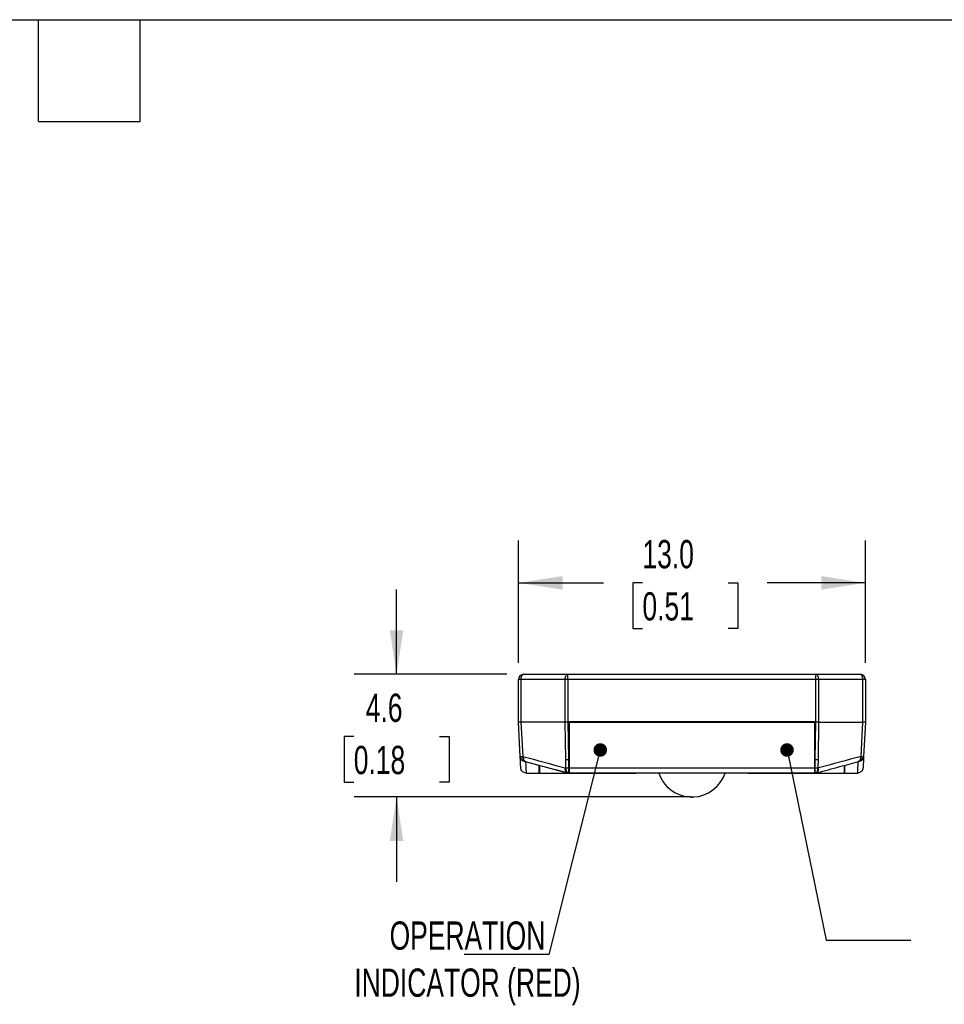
# Model space of a CAD drawing. Header units: millimetres. Extents: x 3 to 137, y 3 to 105.
# Tile 4 of 5: x 67 to 102, y 68 to 105. Entities that reach past the tile are written whole.
import ezdxf

# ---------------------------------------------------------------- set-up
doc = ezdxf.new("R2010")
doc.units = ezdxf.units.MM
doc.header["$LTSCALE"] = 0.5
doc.layers.add('DIMENSIONS', color=140, linetype='Continuous', lineweight=25)
doc.layers.add('TEXT', color=140, linetype='Continuous', lineweight=25)
doc.styles.add('SLDTEXTSTYLE0', font='TXT', dxfattribs={"width": 0.7})
doc.dimstyles.new('SLDDIMSTYLE1', dxfattribs={"dimtxt": 1.079004, "dimasz": 1.651, "dimexe": 0, "dimexo": 0.0625, "dimgap": 0.269751, "dimtad": 0, "dimtih": 1, "dimtoh": 1, "dimrnd": 1e-09, "dimzin": 12, "dimdsep": 46, "dimtxsty": 'SLDTEXTSTYLE0', "dimsah": 1, "dimcen": 0.09, "dimadec": 0, "dimazin": 3, "dimtfac": 1, "dimtmove": 0, "dimatfit": 0, "dimfxl": 0, "dimfrac": 2, "dimtolj": 1, "dimtzin": 12, "dimarcsym": 0})
doc.dimstyles.new('SLDDIMSTYLE3', dxfattribs={"dimtxt": 1.079004, "dimasz": 1.651, "dimexe": 0, "dimexo": 0.0625, "dimgap": 0.269751, "dimtad": 0, "dimtih": 1, "dimtoh": 1, "dimrnd": 1e-09, "dimzin": 4, "dimdsep": 46, "dimtxsty": 'SLDTEXTSTYLE0', "dimsah": 1, "dimcen": 0.09, "dimadec": 0, "dimazin": 1, "dimtfac": 1, "dimtofl": 0, "dimtmove": 0, "dimatfit": 3, "dimfxl": 0, "dimfrac": 2, "dimtolj": 1, "dimtzin": 12, "dimarcsym": 0})
doc.dimstyles.new('SLDDIMSTYLE6', dxfattribs={"dimtxt": 0.18, "dimasz": 0.508, "dimexe": 0, "dimexo": 0.0625, "dimgap": 0, "dimtad": 0, "dimtih": 1, "dimtoh": 1, "dimdec": 0, "dimrnd": 1e-09, "dimzin": 0, "dimdsep": 46, "dimtxsty": 'Standard', "dimblk1": 'DOT', "dimblk2": 'DOT', "dimsah": 1, "dimcen": 0.09, "dimadec": 0, "dimazin": 0, "dimtfac": 0.508, "dimtdec": 0, "dimtofl": 0, "dimtmove": 0, "dimatfit": 3, "dimldrblk": 'DOT', "dimfxl": 0, "dimfrac": 2, "dimtolj": 1, "dimtzin": 0, "dimarcsym": 0})

# ---------------------------------------------------------------- blocks, each defined once
blk = doc.blocks.new('_D_9')
at = {"layer": 'DIMENSIONS'}
for p, q in [((81.359, 80.244), (81.359, 83.419)), ((85.491, 80.244), (79.772, 80.244)), ((79.756, 77.912), (79.394, 77.912)), ((79.394, 77.912), (79.394, 76.197)), ((82.963, 77.912), (83.325, 77.912)), ((83.325, 77.912), (83.325, 76.197)), ((79.394, 76.197), (79.756, 76.197)), ((83.325, 76.197), (82.963, 76.197)), ((91.737, 75.646), (79.772, 75.646)), ((81.359, 75.646), (81.359, 72.471))]:
    blk.add_line(p, q, dxfattribs=at)
for points in [[(81.359, 80.244), (81.613, 81.895), (81.105, 81.895)], [(81.359, 75.646), (81.105, 73.995), (81.613, 73.995)]]:
    blk.add_solid(points, dxfattribs=at)
at = {"layer": 'DIMENSIONS', "char_height": 1.0583, "attachment_point": 1, "style": 'SLDTEXTSTYLE0'}
for s, insert in [('4.6', (80.205, 79.518)), ('0.18', (79.756, 77.561))]:
    blk.add_mtext(s, dxfattribs=dict(at, insert=insert))
blk = doc.blocks.new('_D_10')
at = {"layer": 'DIMENSIONS'}
for p, q in [((85.926, 80.679), (85.926, 85.257)), ((98.926, 80.679), (98.926, 85.257)), ((85.926, 83.669), (89.11, 83.669)), ((90.572, 83.669), (90.209, 83.669)), ((90.209, 83.669), (90.209, 81.955)), ((93.778, 83.669), (94.141, 83.669)), ((94.141, 83.669), (94.141, 81.955)), ((98.926, 83.669), (95.24, 83.669)), ((90.209, 81.955), (90.572, 81.955)), ((94.141, 81.955), (93.778, 81.955))]:
    blk.add_line(p, q, dxfattribs=at)
for points in [[(85.926, 83.669), (87.577, 83.415), (87.577, 83.923)], [(98.926, 83.669), (97.275, 83.923), (97.275, 83.415)]]:
    blk.add_solid(points, dxfattribs=at)
at = {"layer": 'DIMENSIONS', "char_height": 1.0583, "attachment_point": 1, "style": 'SLDTEXTSTYLE0'}
for s, insert in [('13.0', (90.572, 85.275)), ('0.51', (90.572, 83.319))]:
    blk.add_mtext(s, dxfattribs=dict(at, insert=insert))
blk = doc.blocks.new('_Dot')
at = {"color": 0, "linetype": 'ByBlock', "lineweight": -2}
blk.add_line((-0.5, 0), (-1, 0), dxfattribs=at)
at = {"color": 0, "linetype": 'ByBlock', "const_width": 0.5}
blk.add_lwpolyline([(-0.25, 0, 1), (0.25, 0, 1)], format="xyb", close=True, dxfattribs=at)

msp = doc.modelspace()

# ---------------------------------------------------------------- linework, layer by layer
for p, q in [((86.12553, 80.24438), (87.7818, 80.24438)), ((87.7818, 80.04438), (87.7818, 80.24438)), ((87.7818, 80.24438), (97.06925, 80.24438)), ((97.06925, 80.04438), (97.06925, 80.24438)), ((97.06925, 80.24438), (98.72553, 80.24438)), ((85.92553, 78.44438), (85.92553, 80.04438)), ((86.02124, 80.04438), (85.92553, 80.04438)), ((87.67751, 80.04438), (86.02124, 80.04438)), ((86.02124, 80.04438), (86.02124, 78.44438)), ((87.67751, 78.44438), (87.67751, 80.04438)), ((87.7818, 80.04438), (87.67751, 80.04438)), ((87.7818, 80.04438), (87.7818, 78.44438)), ((97.06925, 80.04438), (87.7818, 80.04438)), ((97.06925, 78.44438), (97.06925, 80.04438)), ((97.17354, 80.04438), (97.06925, 80.04438)), ((97.17354, 80.04438), (97.17354, 78.44438)), ((98.82982, 80.04438), (97.17354, 80.04438)), ((98.82982, 78.44438), (98.82982, 80.04438)), ((98.92553, 80.04438), (98.82982, 80.04438)), ((98.92553, 80.04438), (98.92553, 78.44438)), ((85.99266, 77.16348), (85.92553, 78.44438)), ((86.02111, 78.44438), (86.08802, 77.16766)), ((87.67754, 78.44438), (86.02117, 78.44438)), ((87.69815, 77.04934), (87.67758, 78.44438)), ((87.78172, 78.44438), (87.80229, 77.04934)), ((87.78176, 78.44438), (87.80553, 78.44438)), ((97.04553, 78.46438), (87.80553, 78.46438)), ((87.80553, 78.46438), (87.80553, 78.44438)), ((87.80553, 78.44438), (87.80553, 76.83008)), ((87.82553, 78.46438), (87.82553, 78.44438)), ((87.82553, 78.44438), (97.02553, 78.44438)), ((87.82553, 78.44438), (87.82553, 76.73391)), ((97.02553, 78.46438), (97.02553, 78.44438)), ((97.02553, 76.73391), (97.02553, 78.44438)), ((97.04553, 78.46438), (97.04553, 78.44438)), ((97.04553, 78.44438), (97.06929, 78.44438)), ((97.04553, 76.83008), (97.04553, 78.44438)), ((97.04876, 77.04934), (97.06933, 78.44438)), ((97.17348, 78.44438), (97.15291, 77.04934)), ((97.17351, 78.44438), (98.82988, 78.44438)), ((98.76293, 77.1656), (98.82995, 78.44438)), ((98.92553, 78.44438), (98.8584, 77.16348)), ((87.80553, 77.64438), (87.82553, 77.64438)), ((87.80553, 77.56958), (87.82553, 77.55929)), ((97.04553, 77.64438), (97.02553, 77.64438)), ((97.02553, 77.52213), (97.04553, 77.53242)), ((86.17715, 76.97407), (86.16599, 76.97599)), ((86.18119, 76.97427), (87.74808, 76.54956)), ((86.18199, 76.97648), (86.18993, 76.97156)), ((87.7028, 76.73391), (87.69815, 77.04934)), ((87.80229, 77.04934), (87.80553, 76.83008)), ((87.80553, 77.04438), (87.82553, 77.04438)), ((87.80553, 76.83008), (87.80553, 76.7339)), ((97.04553, 77.04438), (97.02553, 77.04438)), ((97.04553, 76.83008), (97.04876, 77.04934)), ((97.04553, 76.7339), (97.04553, 76.83008)), ((97.15291, 77.04934), (97.14826, 76.73391)), ((98.67033, 76.97691), (98.66112, 76.97156)), ((98.67076, 76.97475), (98.66999, 76.97368)), ((86.21489, 76.54438), (86.70553, 76.54438)), ((86.70553, 76.54438), (86.88046, 76.54438)), ((86.72553, 76.54438), (90.32523, 76.54438)), ((86.88046, 76.54438), (87.7617, 76.54438)), ((87.75521, 76.54545), (87.28077, 76.67622)), ((87.68141, 76.73391), (87.7028, 76.73391)), ((87.80553, 76.54438), (87.7617, 76.54438)), ((87.80553, 76.7339), (87.80553, 76.54439)), ((87.82553, 76.54438), (87.80553, 76.55187)), ((87.80553, 76.54439), (87.80553, 76.54438)), ((87.80553, 76.54438), (87.82553, 76.54438)), ((87.82553, 76.73391), (97.02553, 76.73391)), ((87.82553, 76.73391), (87.82553, 76.54438)), ((97.02553, 76.54438), (87.82553, 76.54438)), ((94.52582, 76.54438), (98.12553, 76.54438)), ((97.02553, 76.54438), (97.02553, 76.73391)), ((97.02553, 76.54438), (97.04553, 76.55187)), ((97.02553, 76.54438), (97.04553, 76.54438)), ((97.04553, 76.54439), (97.04553, 76.7339)), ((97.04553, 76.54438), (97.04553, 76.54439)), ((97.08936, 76.54438), (97.04553, 76.54438)), ((97.08936, 76.54438), (97.9706, 76.54438)), ((97.14826, 76.73391), (97.16965, 76.73391)), ((97.9706, 76.54438), (98.14553, 76.54438)), ((98.14553, 76.54438), (98.63616, 76.54438)), ((92.38083, 75.64507), (92.37204, 75.64556)), ((92.37204, 75.64556), (92.3746, 75.64556)), ((92.38083, 75.64507), (92.38648, 75.64507)), ((92.39546, 75.64479), (92.39639, 75.64475)), ((92.39546, 75.64479), (92.42553, 75.64479)), ((92.39639, 75.64475), (92.40498, 75.64438)), ((92.42553, 75.64475), (92.39639, 75.64475)), ((92.42553, 75.64438), (92.40498, 75.64438)), ((92.42553, 75.64475), (92.42553, 75.64479)), ((92.42553, 75.64479), (92.4556, 75.64479)), ((92.42553, 75.64438), (92.42553, 75.64475)), ((92.45466, 75.64475), (92.42553, 75.64475)), ((92.44607, 75.64438), (92.42553, 75.64438)), ((92.44607, 75.64438), (92.45466, 75.64475)), ((92.45466, 75.64475), (92.4556, 75.64479)), ((92.46457, 75.64507), (92.47023, 75.64507)), ((92.47023, 75.64507), (92.47901, 75.64556)), ((92.47646, 75.64556), (92.47901, 75.64556))]:
    msp.add_line(p, q)
at = {"flags": 128}
for points in [[(86.02124, 80.04438), (86.02324, 80.0834), (86.02918, 80.12091), (86.03881, 80.15549), (86.05178, 80.1858), (86.06759, 80.21067), (86.08562, 80.22915), (86.10518, 80.24054), (86.12553, 80.24438)], [(87.67751, 80.04438), (87.67951, 80.0834), (87.68545, 80.12091), (87.69509, 80.15549), (87.70806, 80.1858), (87.72386, 80.21067), (87.74189, 80.22915), (87.76145, 80.24054), (87.7818, 80.24438)], [(97.17354, 80.04438), (97.17154, 80.0834), (97.16561, 80.12091), (97.15597, 80.15549), (97.143, 80.1858), (97.12719, 80.21067), (97.10916, 80.22915), (97.0896, 80.24054), (97.06925, 80.24438)], [(98.82982, 80.04438), (98.82781, 80.0834), (98.82188, 80.12091), (98.81224, 80.15549), (98.79927, 80.1858), (98.78347, 80.21067), (98.76544, 80.22915), (98.74587, 80.24054), (98.72553, 80.24438)], [(87.80553, 76.54439), (87.78605, 76.54843), (87.76731, 76.55938), (87.74997, 76.57685), (87.73464, 76.60024), (87.72186, 76.62871), (87.71208, 76.66126), (87.70565, 76.69675), (87.7028, 76.73391)], [(97.04553, 76.54439), (97.065, 76.54843), (97.08374, 76.55938), (97.10108, 76.57685), (97.11641, 76.60024), (97.12919, 76.62871), (97.13897, 76.66126), (97.1454, 76.69675), (97.14826, 76.73391)]]:
    msp.add_lwpolyline(points, dxfattribs=at)
for centre, radius, start, end in [((86.12553, 80.04438), 0.2, 90, 180), ((98.72553, 80.04438), 0.2, 0, 90), ((86.04083, 77.78014), 0.61854, 265.532946, 274.523306), ((86.19216, 77.17405), 0.19978, 183.032719, 262.473289), ((85.73742, 77.52355), 0.50364, 314.370089, 314.632333), ((98.6589, 77.17405), 0.19978, 277.526711, 356.967281), ((98.81026, 77.77898), 0.61738, 265.476659, 274.472201), ((86.15104, 76.82824), 0.1485, 74.817936, 84.223445), ((87.75022, 80.37996), 3.33102, 269.104264, 270.895736), ((97.10083, 80.37996), 3.33102, 269.104264, 270.895736), ((98.70001, 76.82824), 0.1485, 95.776555, 105.182064), ((87.75483, 80.0564), 3.3229, 269.102818, 270.874216), ((92.42553, 76.95381), 1.30934, 198.222144, 267.658868), ((92.42553, 76.95381), 1.30934, 272.341132, 341.777856), ((97.09623, 80.0564), 3.3229, 269.125784, 270.897182), ((92.42553, 76.95381), 1.30934, 268.258492, 268.795), ((92.42553, 76.95381), 1.30934, 271.205, 271.741508)]:
    msp.add_arc(centre, radius, start, end)
for points, knots in [([(86.02117, 78.44438), (85.99338, 78.4439), (85.96813, 78.44361), (85.93408, 78.44361), (85.92555, 78.4439), (85.92553, 78.44438)], [0, 0, 0, 0, 0.5, 0.5, 1, 1, 1, 1]), ([(98.92553, 78.44438), (98.9255, 78.4439), (98.91697, 78.44361), (98.88292, 78.44361), (98.85767, 78.4439), (98.82988, 78.44438)], [0, 0, 0, 0, 0.5, 0.5, 1, 1, 1, 1]), ([(86.16599, 76.97599), (86.15838, 76.97878), (86.14439, 76.9839), (86.12817, 77.00113), (86.11766, 77.01915), (86.10617, 77.04758), (86.09817, 77.08157), (86.09498, 77.11883), (86.09305, 77.139), (86.09307, 77.15411), (86.09055, 77.16097), (86.08961, 77.16353)], [0, 0, 0, 0, 0.16563628, 0.30418398, 0.41551169, 0.50025608, 0.74940387, 0.84068419, 0.92210525, 0.97091586, 1, 1, 1, 1]), ([(86.09126, 77.16514), (86.09201, 77.16445), (86.09363, 77.16299), (86.09652, 77.15857), (86.1016, 77.14609), (86.10669, 77.12001), (86.11435, 77.07931), (86.12908, 77.03132), (86.15219, 76.99051), (86.17291, 76.98076), (86.18199, 76.97648)], [0, 0, 0, 0, 0.01216485, 0.02591893, 0.05990232, 0.16133589, 0.3169217, 0.53336448, 0.7954864, 1, 1, 1, 1]), ([(98.7605, 77.16445), (98.76044, 77.1644), (98.75995, 77.16403), (98.75856, 77.16253), (98.7546, 77.1567), (98.74973, 77.13145), (98.7421, 77.09617), (98.73045, 77.05389), (98.71489, 77.0177), (98.69465, 76.98794), (98.67786, 76.98033), (98.67033, 76.97691)], [0, 0, 0, 0, 0.00094287, 0.00755221, 0.02428916, 0.08191871, 0.28746552, 0.43692004, 0.61709465, 0.82836092, 1, 1, 1, 1]), ([(98.76167, 77.16565), (98.75973, 77.1597), (98.75542, 77.1465), (98.75593, 77.12222), (98.75427, 77.09509), (98.74907, 77.06496), (98.73956, 77.03222), (98.72166, 76.99372), (98.69889, 76.98269), (98.68507, 76.97599)], [0, 0, 0, 0, 0.06577089, 0.14611244, 0.2581389, 0.37200654, 0.5059509, 0.69990699, 1, 1, 1, 1]), ([(86.19253, 76.97143), (86.19429, 76.93776), (86.19778, 76.87102), (86.20224, 76.7856), (86.20606, 76.71239), (86.2092, 76.65243), (86.21167, 76.60541), (86.21345, 76.57169), (86.2146, 76.54994), (86.2148, 76.54623), (86.21489, 76.54439)], [0, 0, 0, 0, 0.13317343, 0.264013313, 0.392517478, 0.518684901, 0.642515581, 0.764010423, 0.883171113, 1, 1, 1, 1]), ([(86.70553, 76.54438), (86.70553, 76.54678), (86.70553, 76.55162), (86.70553, 76.5808), (86.70553, 76.62529), (86.70553, 76.68592), (86.70553, 76.75413), (86.70553, 76.808), (86.70553, 76.83215)], [0, 0, 0, 0, 0.16946299, 0.3421577, 0.51809634, 0.6910256, 0.8615172, 1, 1, 1, 1]), ([(86.72553, 76.54438), (86.72553, 76.55234), (86.72553, 76.56825), (86.72553, 76.67019), (86.72553, 76.76008), (86.72553, 76.81881), (86.72553, 76.82672)], [0, 0, 0, 0, 0.34386552, 0.68772577, 0.95790796, 1, 1, 1, 1]), ([(97.11371, 76.55249), (97.39714, 76.62943), (97.91546, 76.77012), (98.43458, 76.91062), (98.66983, 76.97429)], [0, 0, 0, 0, 0.54682753, 1, 1, 1, 1]), ([(98.12553, 76.82691), (98.12553, 76.80651), (98.12553, 76.72217), (98.12553, 76.6354), (98.12553, 76.55988), (98.12553, 76.54955), (98.12553, 76.54438)], [0, 0, 0, 0, 0.1103359, 0.45631644, 0.72815477, 1, 1, 1, 1]), ([(98.14553, 76.83232), (98.14553, 76.81535), (98.14553, 76.77165), (98.14553, 76.71302), (98.14553, 76.65447), (98.14553, 76.60746), (98.14553, 76.57268), (98.14553, 76.55014), (98.14553, 76.54629), (98.14553, 76.54438)], [0, 0, 0, 0, 0.095383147, 0.245635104, 0.392798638, 0.548340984, 0.701383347, 0.851933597, 1, 1, 1, 1]), ([(98.63616, 76.54439), (98.63624, 76.5459), (98.6364, 76.54895), (98.63732, 76.56627), (98.63874, 76.59305), (98.64069, 76.6303), (98.64318, 76.67782), (98.6462, 76.73563), (98.64977, 76.80387), (98.65383, 76.88173), (98.65695, 76.94137), (98.65852, 76.97143)], [0, 0, 0, 0, 0.103734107, 0.209310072, 0.316729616, 0.425994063, 0.537104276, 0.650060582, 0.764862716, 0.881509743, 1, 1, 1, 1]), ([(98.68507, 76.97599), (98.68201, 76.97514), (98.67529, 76.97327), (98.66444, 76.97208), (98.65852, 76.97143)], [0, 0, 0, 0, 0.4553302, 1, 1, 1, 1]), ([(86.21489, 76.54438), (86.16428, 76.54438), (86.11394, 76.56446), (86.04051, 76.63414), (86.01782, 76.68337), (86.01517, 76.73391)], [0, 0, 0, 0, 0.5, 0.5, 1, 1, 1, 1]), ([(87.73758, 76.5545), (87.73365, 76.55618), (87.72229, 76.56102), (87.70391, 76.58505), (87.68904, 76.62267), (87.67963, 76.67544), (87.68078, 76.71307), (87.68141, 76.73391)], [0, 0, 0, 0, 0.09587328, 0.27674086, 0.53850505, 0.7444709, 1, 1, 1, 1]), ([(97.09584, 76.54545), (97.10326, 76.54799), (97.11846, 76.55319), (97.1385, 76.5744), (97.15601, 76.60752), (97.17033, 76.66004), (97.16989, 76.70679), (97.16965, 76.73391)], [0, 0, 0, 0, 0.15933077, 0.32626678, 0.50089439, 0.71041288, 1, 1, 1, 1]), ([(98.83589, 76.73391), (98.83453, 76.72131), (98.83181, 76.69611), (98.8188, 76.66016), (98.79972, 76.62715), (98.76642, 76.58911), (98.71206, 76.55274), (98.66146, 76.54717), (98.63616, 76.54438)], [0, 0, 0, 0, 0.12528187, 0.25056375, 0.37584562, 0.5011275, 0.75056375, 1, 1, 1, 1])]:
    msp.add_open_spline(points, degree=3, knots=knots)
for points in [[(87.78176, 78.44438), (87.74569, 78.44411), (87.70837, 78.44411), (87.67754, 78.44438)], [(97.17351, 78.44438), (97.14269, 78.44411), (97.10537, 78.44411), (97.06929, 78.44438)], [(86.01517, 76.73391), (86.0149, 76.73912), (86.00638, 76.90161), (85.99266, 77.16348)], [(86.08802, 77.16766), (86.61925, 77.02368), (87.15038, 76.87909), (87.68141, 76.73391)], [(86.08802, 77.16766), (86.0891, 77.16682), (86.09018, 77.16598), (86.09126, 77.16514)], [(86.08961, 77.16353), (86.08908, 77.1649), (86.08855, 77.16628), (86.08802, 77.16766)], [(98.76168, 77.16565), (98.23313, 77.02565), (97.70067, 76.87909), (97.16965, 76.73391)], [(98.8584, 77.16348), (98.84467, 76.90161), (98.83616, 76.73912), (98.83589, 76.73391)], [(87.7617, 76.54438), (87.76089, 76.54438), (87.75883, 76.5447), (87.75521, 76.54545)], [(97.09584, 76.54545), (97.09227, 76.54471), (97.09017, 76.54438), (97.08936, 76.54438)]]:
    msp.add_open_spline(points, degree=3)
at = {"layer": 'DIMENSIONS'}
msp.add_line((92.37204, 75.64556), (90.24457, 75.64556), dxfattribs=at)
at = {"layer": 'TEXT'}
for p, q in [((3.175, 104.775), (136.525, 104.775)), ((67.945, 100.965), (67.945, 104.775)), ((71.755, 100.965), (71.755, 104.775)), ((67.945, 100.965), (71.755, 100.965))]:
    msp.add_line(p, q, dxfattribs=at)

# ---------------------------------------------------------------- texts
at = {"layer": 'DIMENSIONS', "insert": (84.01648, 70.98138), "char_height": 1.0583333, "attachment_point": 2, "style": 'SLDTEXTSTYLE0'}
msp.add_mtext('OPERATION^JINDICATOR (RED)', dxfattribs=at)

# ---------------------------------------------------------------- dimensions: what is measured, and where the dimension line sits
at = {"layer": 'DIMENSIONS'}
dim = msp.add_linear_dim(base=(98.92553, 83.66947), p1=(85.92553, 80.04438), p2=(98.92553, 80.04438), dimstyle='SLDDIMSTYLE3', dxfattribs=at)
dim.commit()
dim.dimension.update_dxf_attribs({"geometry": '_D_10', "text_midpoint": (92.17501, 83.66947), "dimtype": 160})
dim = msp.add_linear_dim(base=(81.35943, 80.24438), p1=(92.37204, 75.64556), p2=(86.12553, 80.24438), angle=90, dimstyle='SLDDIMSTYLE1', dxfattribs=at)
dim.commit()
dim.dimension.update_dxf_attribs({"geometry": '_D_9', "text_midpoint": (81.35943, 77.91174), "dimtype": 160})

# ---------------------------------------------------------------- leaders
for points in [[(88.99281, 77.40695), (87.06959, 69.74224), (83.89459, 69.74224)], [(95.98897, 77.40695), (97.45796, 70.27987), (100.63296, 70.27987)]]:
    msp.add_leader(points, dimstyle='SLDDIMSTYLE6', dxfattribs=at)

doc.saveas('drawing.dxf')
